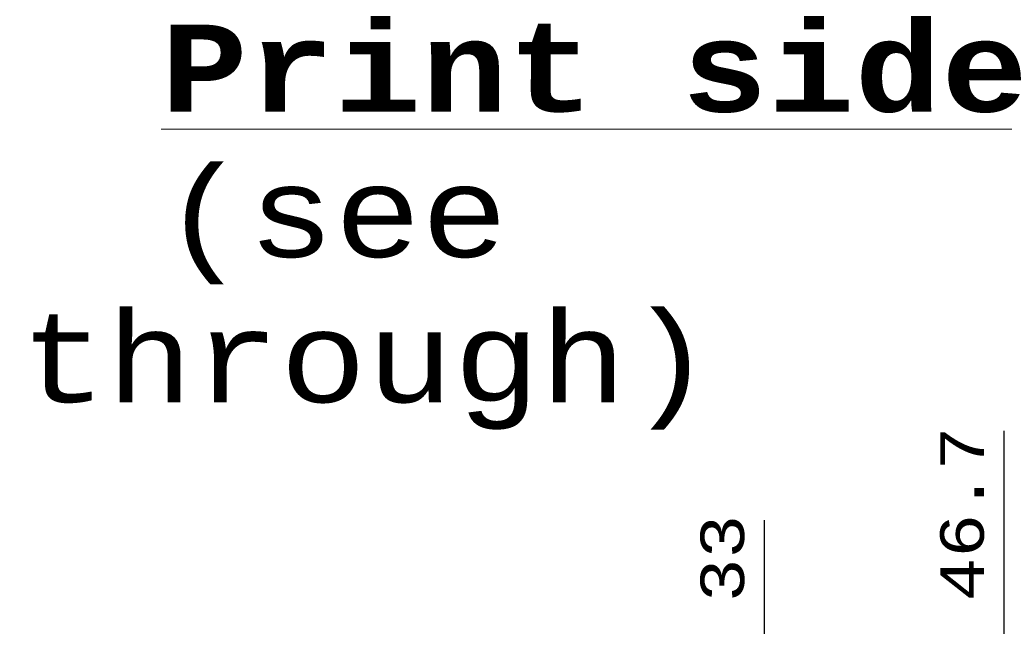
# Model space of a CAD drawing. Header units: millimetres. Extents: x 4 to 585, y 130 to 416.
# Tile 49 of 100: x 309 to 366, y 184 to 219. Entities that reach past the tile are written whole.
import ezdxf

# ---------------------------------------------------------------- set-up
doc = ezdxf.new("R2010")
doc.units = ezdxf.units.MM
doc.header["$LTSCALE"] = 0.75
doc.layers.add('Annotations', color=7, linetype='Continuous', lineweight=13)
doc.layers.add('Dimensions', color=7, linetype='Continuous', lineweight=13)
doc.styles.get("Standard").update_dxf_attribs({"font": 'cour.ttf'})
doc.dimstyles.new('ISO-25', dxfattribs={"dimtxt": 2.5, "dimasz": 2.5, "dimexe": 1.5, "dimexo": 1.5, "dimgap": 1, "dimtad": 1, "dimdec": 1, "dimdsep": 46, "dimtxsty": 'Standard', "dimcen": 0, "dimclrd": 256, "dimclre": 256, "dimclrt": 256, "dimazin": 2, "dimtp": 0.1, "dimtm": 0.1, "dimtfac": 0.72, "dimtdec": 1, "dimtmove": 0, "dimatfit": 3, "dimfxl": 1, "dimarcsym": 0})

# ---------------------------------------------------------------- blocks, each defined once
blk = doc.blocks.new('*D67')
at = {"layer": 'Defpoints', "color": 0, "transparency": 16777216}
for p in [(365.906998, 184.577273), (365.906998, 168.828999)]:
    blk.add_point(p, dxfattribs=at)
at = {"layer": 'Dimensions', "lineweight": -2, "transparency": 16777216}
blk.add_line((365.906998, 170.328999), (365.906998, 195.096504), dxfattribs=at)
at = {"layer": 'Dimensions', "transparency": 16777216, "insert": (363.502084, 190.336888), "char_height": 2.5, "attachment_point": 5, "rotation": 90}
blk.add_mtext('46.7', dxfattribs=at)
blk = doc.blocks.new('*D68')
at = {"layer": 'Defpoints', "color": 0, "transparency": 16777216}
for p in [(352.154398, 184.577273), (352.154398, 178.958599)]:
    blk.add_point(p, dxfattribs=at)
at = {"layer": 'Dimensions', "lineweight": -2, "transparency": 16777216}
blk.add_line((352.154398, 180.458599), (352.154398, 189.976846), dxfattribs=at)
at = {"layer": 'Dimensions', "transparency": 16777216, "insert": (349.749484, 187.777059), "char_height": 2.5, "attachment_point": 5, "rotation": 90}
blk.add_mtext('33', dxfattribs=at)

msp = doc.modelspace()

# ---------------------------------------------------------------- texts
at = {"layer": 'Annotations', "insert": (309.428, 218.413), "char_height": 5, "attachment_point": 1}
msp.add_mtext_dynamic_manual_height_columns('\\pi8.1608;{\\fCourier New|b1|i0|c0|p34;\\LPrint side\\P\\pi1.44961;}(see through)', width=66.07015, gutter_width=17.5, heights=[0], dxfattribs=at)

# ---------------------------------------------------------------- dimensions: what is measured, and where the dimension line sits
at = {"layer": 'Dimensions'}
for feature_location, offset, picture, middle in [((365.907, 168.829), (0, 15.748), '*D67', (363.502, 190.337)), ((352.154, 178.959), (0, 5.619), '*D68', (349.749, 187.777))]:
    dim = msp.add_ordinate_dim(feature_location=feature_location, offset=offset, dtype=1, origin=(319.196, 148.687), dimstyle='ISO-25', override={"dimlfac": 1}, dxfattribs=at)
    dim.commit()
    dim.dimension.update_dxf_attribs({"geometry": picture, "text_midpoint": middle})

doc.saveas('drawing.dxf')
